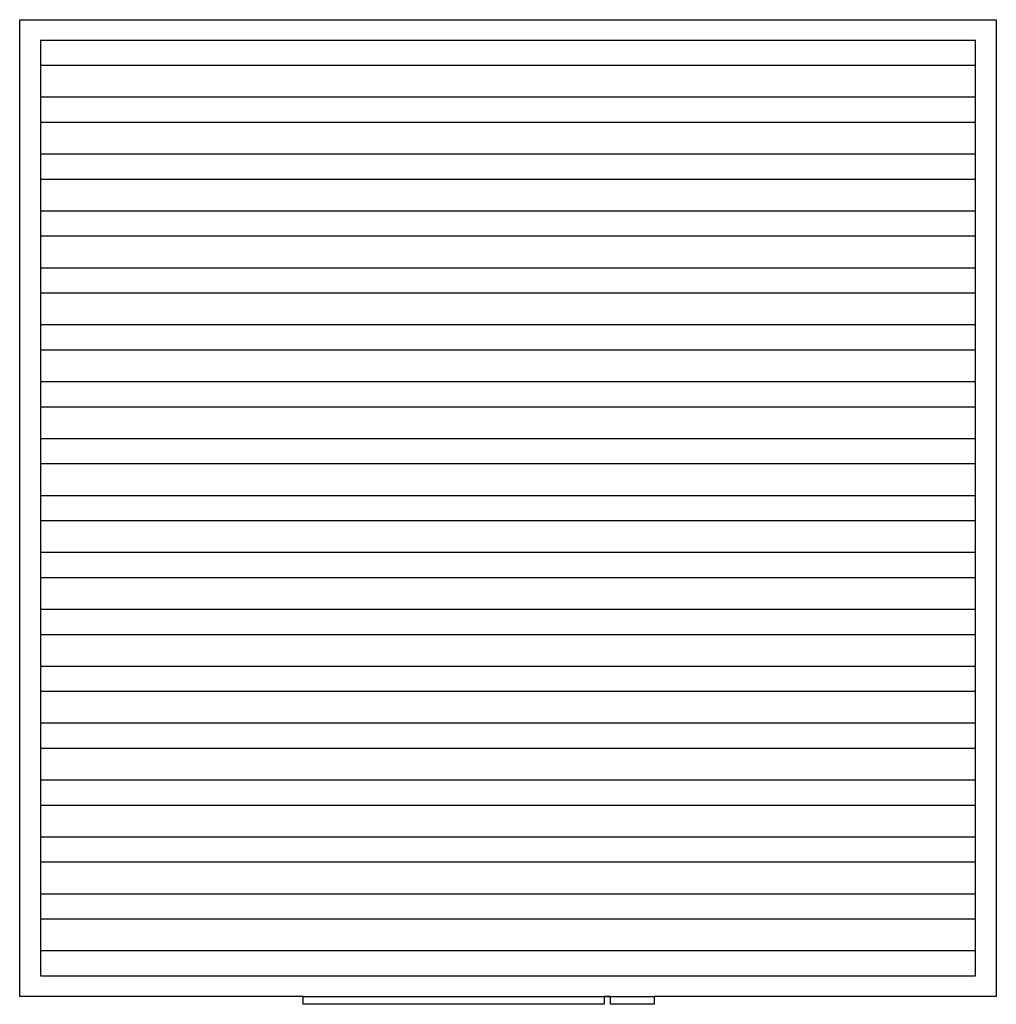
# Model space of a CAD drawing. Header units: inches. Extents: x -4.65 to 4.65, y -4.68 to 4.69.
import ezdxf

# ---------------------------------------------------------------- set-up
doc = ezdxf.new("R2010")
doc.units = ezdxf.units.IN
doc.layers.get('0').update_dxf_attribs({"true_color": 0xc2ced6})

msp = doc.modelspace()

# ---------------------------------------------------------------- linework, layer by layer
for points in [[(-4.6457, 4.685), (4.6457, 4.685), (4.6457, -4.6063), (1.3895, -4.6063), (1.3895, -4.6806), (0.9765, -4.6806), (0.9765, -4.6063), (0.9154, -4.6063), (0.9154, -4.6806), (-1.9485, -4.6806), (-1.9485, -4.6063), (-4.6457, -4.6063), (-4.6457, 4.685)], [(-4.4488, -4.4095), (4.4488, -4.4095), (4.4488, 4.4882), (-4.4488, 4.4882), (-4.4488, -4.4095)], [(-4.4488, 4.252), (4.4488, 4.252), (4.4488, 4.4882), (-4.4488, 4.4882), (-4.4488, 4.252)], [(-4.4488, 3.7106), (4.4488, 3.7106), (4.4488, 3.9469), (-4.4488, 3.9469), (-4.4488, 3.7106)], [(-4.4488, 3.1693), (4.4488, 3.1693), (4.4488, 3.4055), (-4.4488, 3.4055), (-4.4488, 3.1693)], [(-4.4488, 2.628), (4.4488, 2.628), (4.4488, 2.8642), (-4.4488, 2.8642), (-4.4488, 2.628)], [(-4.4488, 2.0866), (4.4488, 2.0866), (4.4488, 2.3228), (-4.4488, 2.3228), (-4.4488, 2.0866)], [(-4.4488, 1.5453), (4.4488, 1.5453), (4.4488, 1.7815), (-4.4488, 1.7815), (-4.4488, 1.5453)], [(-4.4488, 1.0039), (4.4488, 1.0039), (4.4488, 1.2402), (-4.4488, 1.2402), (-4.4488, 1.0039)], [(-4.4488, 0.4626), (4.4488, 0.4626), (4.4488, 0.6988), (-4.4488, 0.6988), (-4.4488, 0.4626)], [(-4.4488, -0.0787), (4.4488, -0.0787), (4.4488, 0.1575), (-4.4488, 0.1575), (-4.4488, -0.0787)], [(-4.4488, -0.6201), (4.4488, -0.6201), (4.4488, -0.3839), (-4.4488, -0.3839), (-4.4488, -0.6201)], [(-4.4488, -1.1614), (4.4488, -1.1614), (4.4488, -0.9252), (-4.4488, -0.9252), (-4.4488, -1.1614)], [(-4.4488, -1.7028), (4.4488, -1.7028), (4.4488, -1.4665), (-4.4488, -1.4665), (-4.4488, -1.7028)], [(-4.4488, -2.2441), (4.4488, -2.2441), (4.4488, -2.0079), (-4.4488, -2.0079), (-4.4488, -2.2441)], [(-4.4488, -2.7854), (4.4488, -2.7854), (4.4488, -2.5492), (-4.4488, -2.5492), (-4.4488, -2.7854)], [(-4.4488, -3.3268), (4.4488, -3.3268), (4.4488, -3.0906), (-4.4488, -3.0906), (-4.4488, -3.3268)], [(-4.4488, -3.8681), (4.4488, -3.8681), (4.4488, -3.6319), (-4.4488, -3.6319), (-4.4488, -3.8681)], [(-4.4488, -4.4095), (4.4488, -4.4095), (4.4488, -4.1732), (-4.4488, -4.1732), (-4.4488, -4.4095)], [(-1.9485, -4.6063), (1.3895, -4.6063)]]:
    msp.add_lwpolyline(points)

doc.saveas('drawing.dxf')
